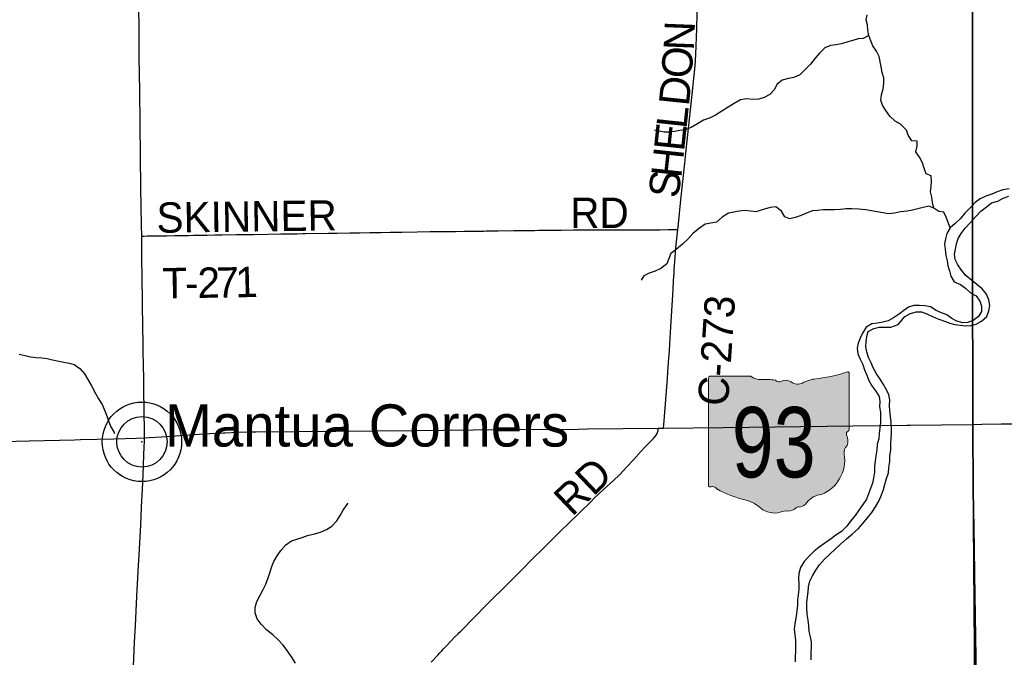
# Model space of a CAD drawing. Header units: feet. Extents: x 2113747 to 2516209, y 960708 to 1356798.
# Tile 206 of 253: x 2318661 to 2328400, y 1206291 to 1212596. Entities that reach past the tile are written whole.
import ezdxf
from ezdxf.enums import TextEntityAlignment as Align

# ---------------------------------------------------------------- set-up
doc = ezdxf.new("R2010")
doc.units = ezdxf.units.FT
doc.header["$LTSCALE"] = 50
doc.header["$MEASUREMENT"] = 0
doc.linetypes.add('OhDOT_USTN3', pattern=[0.22, 0.165, -0.055])
for name, color, linetype in [('0_Xref', 7, 'Continuous'), ('GM_X_County_Road', 3, 'Continuous'), ('GM_X_County_Road_Text', 3, 'Continuous'), ('GM_X_Major_River', 5, 'Continuous'), ('GM_X_Minor_River', 5, 'Continuous'), ('GM_X_State_Location', 251, 'Continuous'), ('GM_X_State_Route', 1, 'Continuous'), ('GM_X_State_Shield', 251, 'Continuous'), ('GM_X_Township', 251, 'OhDOT_USTN3'), ('GM_X_Township_Road', 4, 'Continuous'), ('GM_X_Township_Road_Text', 4, 'Continuous'), ('GM_X_Unincorporated', 1, 'Continuous'), ('GM_X_Unincorporated_Location', 2, 'Continuous'), ('GM_X_Unincorporated_Text', 251, 'Continuous')]:
    doc.layers.add(name, color=color, linetype=linetype)
doc.styles.add('Styledgn030', font='dgn030.shx')

# ---------------------------------------------------------------- blocks, each defined once
blk = doc.blocks.new('M1-H5_213')
at = {"layer": 'GM_X_State_Shield', "linetype": 'Continuous', "true_color": 0x1e0000}
h = blk.add_hatch(color=18, dxfattribs=at)
edge = h.paths.add_edge_path()
edge.add_line((711.5512748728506, 89.69038223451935), (711.5512748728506, 642.4292893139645))
edge.add_line((711.5512748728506, 642.4292893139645), (711.4519030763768, 642.5278091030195))
edge.add_arc((696.1098771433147, 644.7216615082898), 15.49808853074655, 351.8620861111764, 457.7380000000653)
edge.add_line((694.023161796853, 660.0786262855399), (694.0231846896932, 660.0786317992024))
edge.add_arc((215.6435505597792, 2056.797888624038), 1476.371144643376, 275.84446944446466, 288.906452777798, ccw=False)
edge.add_line((365.9801086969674, 588.1009573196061), (365.9801066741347, 588.1009594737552))
edge.add_arc((403.9586955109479, 293.5157865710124), 297.023226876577, 97.346180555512, 120.7688527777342)
edge.add_line((252.0087886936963, 548.7294678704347), (252.0087824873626, 548.7294645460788))
edge.add_arc((204.612707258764, 651.1715615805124), 112.8750246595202, 233.8562055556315, 294.82819166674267, ccw=False)
edge.add_line((138.0374625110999, 560.0205441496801), (138.0374654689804, 560.0205424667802))
edge.add_arc((83.50627348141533, 483.6645863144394), 93.82900905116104, 54.4666833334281, 119.1411305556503)
edge.add_line((37.81506425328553, 565.6169892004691), (37.81506453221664, 565.6169886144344))
edge.add_arc((17.25471621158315, 605.7913352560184), 45.12987980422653, 219.7920611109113, 297.10236944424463, ccw=False)
edge.add_line((-17.42182925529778, 576.9080659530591), (-17.42182980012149, 576.9080661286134))
edge.add_arc((-110.2402786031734, 23.03722839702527), 561.5943102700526, 80.48669166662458, 94.98826944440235)
edge.add_line((-159.0719053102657, 582.5045121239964), (-159.0719000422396, 582.5044846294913))
edge.add_arc((-162.1074610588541, 738.908484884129), 156.4334552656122, 231.6195055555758, 271.1118833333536, ccw=False)
edge.add_line((-259.2340128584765, 616.2795369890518), (-259.2015184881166, 616.2440637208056))
edge.add_line((-259.2015184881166, 616.2440637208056), (-666.9041242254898, 616.2440637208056))
edge.add_line((-666.9041242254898, 616.2440637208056), (-666.9412597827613, 616.2795633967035))
edge.add_arc((-664.6604070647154, 600.3135952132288), 16.1280634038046, 98.1301027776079, 188.1301027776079)
edge.add_line((-680.62637524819, 598.0327424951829), (-680.6072733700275, 598.0636480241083))
edge.add_line((-680.6072733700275, 598.0636480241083), (-680.6072733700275, -458.5712582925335))
edge.add_line((-680.6072733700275, -458.5712582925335), (-680.6263743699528, -458.6079740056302))
edge.add_arc((-664.5151342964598, -460.8841950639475), 16.27123962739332, 171.9583861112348, 258.3066138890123)
edge.add_line((-667.812895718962, -476.8177448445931), (-667.8128982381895, -476.8177416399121))
edge.add_arc((-662.0481153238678, -352.7818432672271), 124.169790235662, 267.3389944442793, 280.6038555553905)
edge.add_line((-639.1987016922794, -474.8311820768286), (-639.1987019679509, -474.831181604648))
edge.add_arc((-636.6434350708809, -519.531103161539), 44.77289778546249, 29.74838055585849, 93.27174722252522, ccw=False)
edge.add_line((-597.7710303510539, -497.315151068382), (-597.7710260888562, -497.315154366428))
edge.add_arc((-71.36636179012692, 429.8114385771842), 1066.145201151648, 240.4129222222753, 257.1985000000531)
edge.add_line((-307.5964472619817, -609.8331817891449), (-307.5964406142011, -609.8331830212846))
edge.add_arc((-389.2220105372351, -933.2680402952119), 333.5758393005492, 47.18415555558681, 75.83597222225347, ccw=False)
edge.add_line((-162.5091320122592, -688.5761702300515), (-162.5091265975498, -688.5761749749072))
edge.add_arc((-28.4401791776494, -524.7737584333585), 211.673603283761, 230.7003722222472, 286.291836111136)
edge.add_line((30.94060543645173, -727.9476660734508), (30.94060344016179, -727.9476635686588))
edge.add_arc((93.86574833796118, -890.0948709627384), 173.9289818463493, 85.69512222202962, 111.2099472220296, ccw=False)
edge.add_line((106.9214873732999, -716.6565868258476), (106.9214872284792, -716.6565896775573))
edge.add_arc((109.3286034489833, -603.9020136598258), 112.7802669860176, 268.7770194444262, 315.5492722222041)
edge.add_line((189.8371287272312, -682.8815425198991), (189.8371289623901, -682.8815423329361))
edge.add_arc((211.3496800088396, -706.2366200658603), 31.75294487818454, 65.75173055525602, 132.6484222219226, ccw=False)
edge.add_line((224.3903386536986, -677.2850962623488), (224.3903387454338, -677.285096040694))
edge.add_arc((197.8102065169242, -560.9801045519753), 119.3036230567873, 282.8731916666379, 323.2771111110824)
edge.add_line((293.4364551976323, -632.3171569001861), (293.43645941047, -632.3171512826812))
edge.add_arc((454.0505528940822, -755.2192038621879), 202.2419381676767, 94.40312222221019, 142.576749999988, ccw=False)
edge.add_line((438.5237596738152, -553.5741685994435), (438.523756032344, -553.574169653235))
edge.add_arc((298.3474105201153, -211.9398530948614), 369.2741719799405, 292.3088861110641, 368.9858388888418)
edge.add_line((663.0894711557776, -154.2627927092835), (663.0894695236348, -154.2627859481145))
edge.add_arc((767.0788936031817, -141.6241802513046), 104.7546403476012, 136.8064972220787, 186.9295944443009, ccw=False)
edge.add_line((690.7079159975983, -69.92335421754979), (690.7079167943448, -69.92335321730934))
edge.add_arc((555.3839252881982, -20.75759949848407), 143.978658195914, 340.0329638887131, 383.6495666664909)
edge.add_line((687.2706862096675, 36.99823405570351), (687.2706862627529, 36.99823372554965))
edge.add_arc((707.9709234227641, 49.11239851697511), 23.98442842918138, 107.943983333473, 210.3369666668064, ccw=False)
edge.add_line((700.5816322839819, 71.93018069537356), (700.5816327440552, 71.93017908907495))
edge.add_arc((695.016798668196, 87.5547599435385), 16.58598520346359, 289.6038111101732, 367.7341305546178)
edge.add_line((711.451904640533, 89.78684346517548), (711.4156001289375, 89.82605697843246))
edge.add_line((711.4156001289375, 89.82605697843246), (711.5512748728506, 89.69038223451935))
at = {"layer": 'GM_X_State_Shield', "color": 7, "linetype": 'Continuous', "lineweight": 13, "flags": 128}
blk.add_lwpolyline([(711.5512748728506, 89.69038223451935), (711.5512748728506, 642.4292893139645), (711.4519030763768, 642.5278091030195, 0.4979057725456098), (694.023161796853, 660.0786262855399), (694.0231846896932, 660.0786317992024, -0.05705544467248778), (365.9801086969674, 588.1009573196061), (365.9801066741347, 588.1009594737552, 0.1025580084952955), (252.0087886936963, 548.7294678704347), (252.0087824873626, 548.7294645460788, -0.272499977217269), (138.0374625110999, 560.0205441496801), (138.0374654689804, 560.0205424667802, 0.2899328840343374), (37.81506425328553, 565.6169892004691), (37.81506453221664, 565.6169886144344, -0.3507354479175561), (-17.42182925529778, 576.9080659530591), (-17.42182980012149, 576.9080661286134, 0.06335965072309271), (-159.0719053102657, 582.5045121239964), (-159.0719000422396, 582.5044846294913, -0.1740440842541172), (-259.2340128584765, 616.2795369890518), (-259.2015184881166, 616.2440637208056), (-666.9041242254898, 616.2440637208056), (-666.9412597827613, 616.2795633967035, 0.414213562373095), (-680.62637524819, 598.0327424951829), (-680.6072733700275, 598.0636480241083), (-680.6072733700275, -458.5712582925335), (-680.6263743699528, -458.6079740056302, 0.3956667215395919), (-667.812895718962, -476.8177448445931), (-667.8128982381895, -476.8177416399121, 0.05794359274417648), (-639.1987016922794, -474.8311820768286), (-639.1987019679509, -474.831181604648, -0.2844960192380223), (-597.7710303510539, -497.315151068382), (-597.7710260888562, -497.315154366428, 0.0733721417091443), (-307.5964472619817, -609.8331817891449), (-307.5964406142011, -609.8331830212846, -0.1256725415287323), (-162.5091320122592, -688.5761702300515), (-162.5091265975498, -688.5761749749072, 0.2474354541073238), (30.94060543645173, -727.9476660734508), (30.94060344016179, -727.9476635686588, -0.1117916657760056), (106.9214873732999, -716.6565868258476), (106.9214872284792, -716.6565896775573, 0.2069637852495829), (189.8371287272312, -682.8815425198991), (189.8371289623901, -682.8815423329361, -0.3004743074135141), (224.3903386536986, -677.2850962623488), (224.3903387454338, -677.285096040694, 0.1781447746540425), (293.4364551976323, -632.3171569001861), (293.43645941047, -632.3171512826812, -0.213348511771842), (438.5237596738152, -553.5741685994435), (438.523756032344, -553.574169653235, 0.3476349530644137), (663.0894711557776, -154.2627927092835), (663.0894695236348, -154.2627859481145, -0.2222582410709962), (690.7079159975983, -69.92335421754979), (690.7079167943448, -69.92335321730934, 0.1926447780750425), (687.2706862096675, 36.99823405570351), (687.2706862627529, 36.99823372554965, -0.4790820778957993), (700.5816322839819, 71.93018069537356), (700.5816327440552, 71.93017908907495, 0.354758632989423), (711.451904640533, 89.78684346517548), (711.4156001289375, 89.82605697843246), (711.5512748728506, 89.69038223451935)], format="xyb", dxfattribs=at)
at = {"layer": 'GM_X_State_Shield', "color": 9, "linetype": 'Continuous', "lineweight": 13, "style": 'Styledgn030', "width": 0.8}
blk.add_text('93', height=696.0951421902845, dxfattribs=at).set_placement((-34.02348432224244, -384.0604357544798), align=Align.CENTER)
blk = doc.blocks.new('Unicorp9')
at = {"layer": 'GM_X_Unincorporated'}
for radius in [392.8488348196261, 249.0278639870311]:
    blk.add_circle((-4.656612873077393e-10, 0), radius, dxfattribs=at)
blk = doc.blocks.new('POR')
at = {"layer": 'GM_X_County_Road', "flags": 128}
for points in [[(2325171.30109163, 1210521.857166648), (2325177.042549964, 1210577.762566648), (2325202.075308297, 1210816.016683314), (2325239.772083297, 1211177.892599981), (2325249.94266663, 1211274.808416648), (2325312.016033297, 1211855.712766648), (2325336.491049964, 1212076.512849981), (2325342.16689163, 1212138.454983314), (2325345.61176663, 1212189.800024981), (2325349.15506663, 1212255.908816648), (2325358.177358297, 1212503.907008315), (2325363.656349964, 1212664.536608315), (2325371.00541663, 1212899.575508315), (2325381.274424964, 1213220.867516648), (2325393.905633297, 1213592.093808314)], [(2325029.044158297, 1208557.425399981), (2325031.504783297, 1208588.462083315), (2325067.987649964, 1209047.483474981), (2325072.416774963, 1209114.806174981), (2325082.456124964, 1209248.434516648), (2325084.883941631, 1209282.194291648), (2325087.672649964, 1209325.534099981), (2325091.150333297, 1209386.163899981), (2325097.974466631, 1209506.111166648), (2325124.089899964, 1209923.990908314), (2325128.781491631, 1210012.376558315), (2325133.571508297, 1210096.234658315), (2325135.67124163, 1210129.436691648), (2325140.98619163, 1210201.352558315), (2325152.567533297, 1210338.950708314), (2325171.30109163, 1210521.857166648)]]:
    blk.add_lwpolyline(points, dxfattribs=at)
at = {"layer": 'GM_X_Major_River', "flags": 128}
for points in [[(2328446.709999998, 1210922.8), (2328386.629999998, 1210912.46), (2328328.599999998, 1210894.09), (2328276.599999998, 1210871.76), (2328218.589999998, 1210849.39), (2328162.599999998, 1210823.01), (2328110.659999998, 1210788.63), (2328062.809999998, 1210736.22), (2328010.959999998, 1210681.77), (2327967.119999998, 1210631.38), (2327915.249999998, 1210580.95), (2327863.339999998, 1210538.55), (2327831.539999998, 1210482.2), (2327819.759999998, 1210429.96), (2327807.969999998, 1210379.73), (2327814.239999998, 1210325.59), (2327822.539999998, 1210265.44), (2327834.819999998, 1210211.32), (2327841.059999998, 1210161.19), (2327859.339999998, 1210111.12), (2327871.599999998, 1210061.02), (2327903.919999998, 1210005), (2327966.179999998, 1209977.23), (2328016.449999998, 1209941.36), (2328066.769999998, 1209893.47), (2328123.019999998, 1209863.66), (2328157.339999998, 1209811.67), (2328175.609999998, 1209761.6), (2328173.859999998, 1209709.42)], [(2327276.479999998, 1208340.33), (2327276.199999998, 1208400.53), (2327281.949999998, 1208454.73), (2327285.709999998, 1208508.93), (2327283.459999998, 1208561.09), (2327279.189999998, 1208617.25), (2327272.909999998, 1208673.4), (2327268.639999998, 1208729.56), (2327264.399999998, 1208779.7), (2327266.129999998, 1208835.89), (2327257.879999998, 1208886.02), (2327235.609999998, 1208936.07), (2327205.299999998, 1208988.09), (2327170.969999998, 1209042.09), (2327134.659999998, 1209094.07), (2327104.319999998, 1209152.1), (2327082.029999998, 1209204.16), (2327057.739999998, 1209256.21), (2327039.449999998, 1209310.29), (2327031.199999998, 1209360.41), (2327032.959999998, 1209412.58), (2327040.739999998, 1209462.79), (2327054.529999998, 1209513.03), (2327108.499999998, 1209543.4), (2327160.539999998, 1209555.72), (2327216.649999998, 1209556), (2327276.779999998, 1209554.3), (2327351.139999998, 1209583.08), (2327374.719999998, 1209608.99), (2327414.559999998, 1209659.35), (2327470.519999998, 1209691.75), (2327528.559999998, 1209708.1), (2327580.679999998, 1209706.37), (2327634.869999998, 1209688.58), (2327701.169999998, 1209654.81), (2327753.359999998, 1209633.01), (2327807.569999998, 1209613.22), (2327861.759999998, 1209595.44), (2327911.929999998, 1209581.65), (2327962.059999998, 1209573.89), (2328018.199999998, 1209568.16), (2328068.289999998, 1209570.42), (2328120.329999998, 1209584.74), (2328174.299999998, 1209615.11), (2328228.189999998, 1209661.54), (2328247.969999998, 1209715.81), (2328257.739999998, 1209770.04), (2328245.439999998, 1209826.17), (2328225.149999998, 1209880.24), (2328180.809999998, 1209934.19), (2328128.499999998, 1209978.07), (2328074.199999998, 1210019.92), (2328017.869999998, 1210065.79), (2327977.529999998, 1210119.76), (2327941.219999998, 1210171.74), (2327914.919999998, 1210223.77), (2327908.659999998, 1210277.92), (2327918.439999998, 1210328.13), (2327926.209999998, 1210380.34), (2327942.009999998, 1210430.59), (2327973.829999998, 1210482.92), (2328011.649999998, 1210535.3), (2328065.489999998, 1210591.76), (2328115.339999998, 1210646.19), (2328167.179999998, 1210702.64), (2328219.099999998, 1210743.04), (2328273.019999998, 1210783.45), (2328335.049999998, 1210801.83), (2328389.019999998, 1210832.2), (2328443.039999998, 1210850.54)], [(2328173.859999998, 1209709.42), (2328144.029999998, 1209659.1), (2328092.099999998, 1209622.72), (2328040.099999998, 1209600.37), (2327990.009999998, 1209598.11), (2327931.809999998, 1209613.87), (2327881.589999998, 1209641.69), (2327831.319999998, 1209677.56), (2327777.119999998, 1209695.33), (2327724.899999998, 1209721.15), (2327670.629999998, 1209754.98), (2327612.449999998, 1209766.73), (2327560.339999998, 1209770.47), (2327504.229999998, 1209768.18), (2327452.199999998, 1209753.85), (2327406.089999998, 1209721.37), (2327362.169999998, 1209686.26), (2327304.399999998, 1209648.76), (2327250.419999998, 1209618.38), (2327198.389999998, 1209604.07), (2327144.339999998, 1209593.75), (2327088.239999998, 1209589.45), (2327032.289999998, 1209555.05), (2326998.499999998, 1209496.68), (2326972.679999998, 1209446.39), (2326952.879999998, 1209396.12), (2326945.099999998, 1209345.93), (2326951.369999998, 1209291.78), (2326973.649999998, 1209239.72), (2326999.959999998, 1209185.68), (2327018.239999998, 1209133.6), (2327040.529999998, 1209081.55), (2327060.819999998, 1209027.47), (2327091.119999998, 1208975.45), (2327129.449999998, 1208923.48), (2327161.769999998, 1208869.48), (2327170.019999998, 1208819.35), (2327166.259999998, 1208767.16), (2327176.519999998, 1208715.05), (2327176.769999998, 1208660.86), (2327175.009999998, 1208610.69), (2327169.239999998, 1208558.49), (2327163.479999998, 1208504.28), (2327157.709999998, 1208452.08), (2327141.929999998, 1208399.83), (2327138.199999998, 1208341.62), (2327130.449999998, 1208283.39), (2327122.679999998, 1208231.17), (2327116.909999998, 1208180.99), (2327117.169999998, 1208122.79), (2327107.439999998, 1208062.55), (2327095.659999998, 1208012.32), (2327077.859999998, 1207960.06), (2327056.059999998, 1207907.78), (2327036.269999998, 1207855.5), (2327000.449999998, 1207803.15), (2326960.629999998, 1207746.75), (2326924.799999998, 1207694.39), (2326878.969999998, 1207637.98), (2326841.129999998, 1207587.62), (2326789.279999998, 1207535.18), (2326733.339999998, 1207496.77), (2326677.419999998, 1207456.34), (2326625.479999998, 1207419.96), (2326569.569999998, 1207379.54), (2326517.649999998, 1207339.14), (2326465.779999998, 1207288.71), (2326421.939999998, 1207238.32), (2326384.129999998, 1207179.93), (2326366.379999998, 1207119.64), (2326364.599999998, 1207069.47), (2326368.879999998, 1207013.3), (2326369.119999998, 1206961.13), (2326361.349999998, 1206908.92), (2326355.589999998, 1206856.72), (2326353.819999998, 1206804.53), (2326348.069999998, 1206750.32), (2326340.289999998, 1206698.11), (2326326.619999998, 1206621.78), (2326322.869999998, 1206567.59), (2326329.139999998, 1206513.44), (2326333.389999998, 1206459.28), (2326333.899999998, 1206352.93), (2326332.149999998, 1206296.74), (2326332.399999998, 1206244.56)], [(2326490.609999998, 1206265.44), (2326490.279999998, 1206335.67), (2326494.049999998, 1206387.87), (2326491.789999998, 1206442.03), (2326483.529999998, 1206494.17), (2326471.269999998, 1206546.28), (2326464.989999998, 1206602.43), (2326460.719999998, 1206658.6), (2326450.429999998, 1206716.74), (2326446.089999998, 1206786.94), (2326447.859999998, 1206837.12), (2326459.419999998, 1206937.51), (2326463.179999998, 1206987.7), (2326474.939999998, 1207043.94), (2326502.759999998, 1207096.26), (2326536.559999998, 1207152.61), (2326572.379999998, 1207204.97), (2326622.219999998, 1207261.41), (2326674.089999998, 1207311.85), (2326727.979999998, 1207358.28), (2326779.839999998, 1207410.72), (2326839.729999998, 1207461.19), (2326897.599999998, 1207511.66), (2326955.489999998, 1207560.11), (2327001.329999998, 1207614.52), (2327045.159999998, 1207668.93), (2327088.999999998, 1207721.33), (2327126.809999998, 1207779.72), (2327162.589999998, 1207840.1), (2327186.369999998, 1207898.41), (2327206.169999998, 1207948.67), (2327217.959999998, 1207998.9), (2327235.719999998, 1208057.19), (2327255.489999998, 1208115.48), (2327259.249999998, 1208167.67), (2327266.999999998, 1208225.91), (2327268.719999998, 1208284.1), (2327276.479999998, 1208340.33)]]:
    blk.add_lwpolyline(points, dxfattribs=at)
at = {"layer": 'GM_X_Minor_River', "flags": 128}
for points in [[(2327863.339999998, 1210538.55), (2327845.059999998, 1210590.62), (2327824.769999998, 1210642.69), (2327802.499999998, 1210692.74), (2327752.369999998, 1210698.49), (2327702.109999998, 1210732.35), (2327689.829999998, 1210786.46), (2327683.569999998, 1210840.61), (2327671.289999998, 1210892.71), (2327675.049999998, 1210946.92), (2327680.809999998, 1210999.11), (2327676.559999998, 1211051.27), (2327626.359999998, 1211073.08), (2327606.069999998, 1211127.15), (2327591.779999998, 1211181.25), (2327561.469999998, 1211235.28), (2327525.149999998, 1211289.27), (2327538.919999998, 1211343.52), (2327538.679999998, 1211393.68), (2327486.559999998, 1211399.44), (2327448.229999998, 1211453.42), (2327431.959999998, 1211503.5), (2327371.559999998, 1211561.38), (2327321.329999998, 1211591.21), (2327268.979999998, 1211643.12), (2327228.639999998, 1211697.09), (2327194.329999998, 1211749.08), (2327180.059999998, 1211801.18), (2327183.819999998, 1211853.37), (2327201.589999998, 1211911.66), (2327207.329999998, 1211967.87), (2327207.089999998, 1212020.04), (2327192.809999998, 1212074.14), (2327182.529999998, 1212128.27), (2327161.999999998, 1212232.51), (2327135.709999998, 1212284.55), (2327099.389999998, 1212336.53), (2327079.129999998, 1212386.59), (2327058.829999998, 1212440.67), (2327050.569999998, 1212492.8), (2327046.319999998, 1212544.95), (2327032.049999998, 1212595.04), (2327043.839999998, 1212645.27)], [(2327058.829999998, 1212440.67), (2327004.869999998, 1212408.29), (2326954.789999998, 1212406.02), (2326902.739999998, 1212391.7), (2326850.709999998, 1212375.38), (2326788.669999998, 1212357), (2326732.599999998, 1212348.69), (2326680.539999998, 1212340.39), (2326624.519999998, 1212318.03), (2326572.669999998, 1212265.59), (2326528.819999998, 1212215.19), (2326482.999999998, 1212156.77), (2326431.139999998, 1212102.33), (2326377.269999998, 1212051.88), (2326317.289999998, 1212023.47), (2326265.229999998, 1212013.17), (2326203.179999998, 1211996.8), (2326151.269999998, 1211956.4), (2326125.449999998, 1211906.11), (2326079.589999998, 1211855.71), (2326023.609999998, 1211827.32), (2325971.589999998, 1211811), (2325913.489999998, 1211806.69), (2325851.339999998, 1211812.39), (2325791.249999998, 1211804.05), (2325727.299999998, 1211767.6), (2325667.339999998, 1211731.17), (2325607.409999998, 1211690.73), (2325543.479999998, 1211650.27), (2325491.479999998, 1211625.92), (2325425.469999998, 1211601.5), (2325365.519999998, 1211565.07), (2325301.549999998, 1211530.64), (2325243.539999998, 1211508.27), (2325189.469999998, 1211499.96), (2325139.419999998, 1211489.67), (2325087.339999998, 1211483.38), (2325035.229999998, 1211485.12), (2324985.099999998, 1211492.89), (2324938.939999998, 1211504.68)], [(2327702.109999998, 1210732.35), (2327651.919999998, 1210750.15), (2327595.869999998, 1210737.82), (2327491.779999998, 1210713.21), (2327439.719999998, 1210702.91), (2327373.629999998, 1210694.54), (2327313.559999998, 1210684.2), (2327255.469999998, 1210675.87), (2327197.319999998, 1210685.6), (2327143.159999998, 1210695.36), (2327084.999999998, 1210705.09), (2327028.829999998, 1210716.84), (2326960.669999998, 1210722.5), (2326892.529999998, 1210724.17), (2326832.399999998, 1210723.85), (2326780.319999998, 1210719.58), (2326720.219999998, 1210715.25), (2326607.999999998, 1210714.67), (2326551.899999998, 1210710.37), (2326501.829999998, 1210704.1), (2326449.819999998, 1210685.76), (2326391.819999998, 1210659.38), (2326329.779999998, 1210641), (2326277.749999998, 1210626.69), (2326227.559999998, 1210646.5), (2326195.219999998, 1210702.52), (2326138.919999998, 1210744.36), (2326084.839999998, 1210738.06), (2326028.789999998, 1210723.73), (2325942.739999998, 1210697.2), (2325890.619999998, 1210702.94), (2325832.469999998, 1210708.67), (2325778.389999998, 1210702.37), (2325726.329999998, 1210692.06), (2325672.269999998, 1210683.77), (2325610.329999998, 1210643.32), (2325554.449999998, 1210594.87), (2325498.389999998, 1210582.54), (2325440.329999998, 1210572.21), (2325386.399999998, 1210533.81), (2325322.489999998, 1210485.32), (2325270.669999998, 1210424.85), (2325216.789999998, 1210376.42), (2325156.909999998, 1210325.95), (2325100.999999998, 1210283.52), (2325061.389999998, 1210182.99), (2325003.509999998, 1210134.54), (2324945.499999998, 1210110.17), (2324887.479999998, 1210089.79), (2324835.499999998, 1210061.44), (2324809.639999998, 1210021.17)], [(2318656.759999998, 1209289.39), (2318716.949999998, 1209273.65), (2318769.119999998, 1209261.88), (2318821.249999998, 1209254.12), (2318881.389999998, 1209252.42), (2318933.509999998, 1209246.66), (2318985.679999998, 1209232.89), (2319047.869999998, 1209219.16), (2319098.019999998, 1209209.38), (2319150.179999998, 1209197.61), (2319200.329999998, 1209185.82), (2319256.629999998, 1209147.99), (2319302.979999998, 1209094.05), (2319335.299999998, 1209038.03), (2319371.669999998, 1208976.02), (2319412.119999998, 1208897.97), (2319440.429999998, 1208845.95), (2319476.759999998, 1208791.96), (2319505.109999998, 1208727.9), (2319525.429999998, 1208669.82), (2319543.699999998, 1208619.75), (2319563.979999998, 1208569.69), (2319594.309999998, 1208513.66), (2319598.369999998, 1208503.66)], [(2321388.609999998, 1206233.32), (2321348.249999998, 1206295.32), (2321311.919999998, 1206349.31), (2321267.549999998, 1206409.29), (2321215.179999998, 1206467.22), (2321164.869999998, 1206511.1), (2321106.529999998, 1206558.97), (2321050.149999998, 1206616.87), (2321009.819999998, 1206670.84), (2320989.489999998, 1206730.94), (2320989.239999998, 1206783.11), (2321006.999999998, 1206841.39), (2321038.769999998, 1206905.77), (2321068.579999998, 1206960.1), (2321096.379999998, 1207012.41), (2321118.119999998, 1207076.73), (2321133.919999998, 1207126.98), (2321153.669999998, 1207187.27), (2321175.479999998, 1207237.55), (2321207.269999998, 1207293.9), (2321243.099999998, 1207346.25), (2321292.929999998, 1207402.69), (2321348.859999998, 1207443.11), (2321454.929999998, 1207473.75), (2321508.939999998, 1207494.09), (2321576.999999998, 1207510.48), (2321635.029999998, 1207528.84), (2321697.019999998, 1207555.24), (2321748.969999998, 1207587.62), (2321798.829999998, 1207640.03), (2321832.639999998, 1207694.39), (2321860.439999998, 1207746.69), (2321896.279999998, 1207797.05), (2321910.229999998, 1207815.18)]]:
    blk.add_lwpolyline(points, dxfattribs=at)
at = {"layer": 'GM_X_State_Route', "flags": 128}
for points in [[(2319867.899624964, 1210454.239191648), (2319865.537424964, 1210567.460749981), (2319860.156858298, 1210928.450841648), (2319853.070258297, 1211565.162166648), (2319848.444283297, 1211896.493524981), (2319844.343241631, 1212217.063749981), (2319842.735633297, 1212361.453224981), (2319841.587341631, 1212515.521158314), (2319837.683149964, 1212922.246066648)], [(2319877.676298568, 1209745.865366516), (2319876.396983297, 1209822.613158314), (2319868.883874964, 1210249.121491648), (2319868.883874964, 1210406.568683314), (2319867.899624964, 1210454.239191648)], [(2319887.240573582, 1209132.645625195), (2319880.169941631, 1209596.268466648), (2319877.676298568, 1209745.865366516)], [(2319895.228966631, 1208461.264174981), (2319896.01636663, 1208527.865091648), (2319890.832649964, 1208931.801291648), (2319887.879899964, 1209090.724858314), (2319887.240573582, 1209132.645625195)], [(2320934.423559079, 1208518.889052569), (2320997.523349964, 1208520.253558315), (2322185.414674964, 1208531.277158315), (2322553.064858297, 1208534.820458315), (2323449.618183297, 1208541.939866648), (2324183.833503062, 1208547.851798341)], [(2324183.833503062, 1208547.851798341), (2324276.749074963, 1208548.599958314), (2324976.353974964, 1208556.834849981), (2324984.326399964, 1208556.933274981), (2325029.044158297, 1208557.425399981), (2325618.54429163, 1208563.921449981), (2326900.464299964, 1208579.439791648), (2327435.436983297, 1208585.804608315), (2327460.207274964, 1208586.109257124)], [(2327460.207274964, 1208586.109257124), (2327470.115391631, 1208586.231116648), (2328087.633841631, 1208593.777033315), (2328177.98799163, 1208595.253408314), (2328367.55454163, 1208598.337391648), (2328508.531949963, 1208600.207466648)], [(2317991.481561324, 1208404.115955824), (2318215.967233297, 1208414.610724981), (2318499.16876663, 1208424.157949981), (2318755.139383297, 1208431.014891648), (2319203.858958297, 1208442.694658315), (2319262.339018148, 1208444.162839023)], [(2319262.339018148, 1208444.162839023), (2319591.981541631, 1208452.438733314), (2319815.20944163, 1208458.377041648), (2319895.228966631, 1208461.264174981)], [(2319867.29681718, 1207775.201722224), (2319879.48096663, 1208014.414674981), (2319885.386466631, 1208179.440591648), (2319890.20929163, 1208300.929849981), (2319894.835266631, 1208429.177624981), (2319895.228966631, 1208461.264174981)], [(2319895.228966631, 1208461.264174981), (2319943.063516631, 1208463.003016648), (2320064.093458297, 1208470.253658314), (2320385.254233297, 1208492.858599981), (2320595.81811663, 1208505.489808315), (2320675.701668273, 1208509.682960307)], [(2320675.701668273, 1208509.682960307), (2320693.947841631, 1208510.640716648), (2320816.979091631, 1208516.349366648), (2320934.423559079, 1208518.889052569)], [(2319834.021236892, 1207142.236402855), (2319842.571591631, 1207303.458091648), (2319858.286783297, 1207598.306583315), (2319867.29681718, 1207775.201722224)], [(2319784.927349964, 1206121.078566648), (2319798.575616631, 1206438.991316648), (2319806.94174163, 1206602.639283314), (2319821.41021663, 1206893.846049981), (2319833.713341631, 1207136.430866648), (2319834.021236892, 1207142.236402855)]]:
    blk.add_lwpolyline(points, dxfattribs=at)
at = {"layer": 'GM_X_Township', "flags": 128}
for points in [[(2327982.204026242, 1222075.785843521), (2333341.093308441, 1222132.705729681), (2335681.538627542, 1222157.315680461), (2338510.252970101, 1222201.035593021), (2341238.764398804, 1222244.541135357), (2343737.422515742, 1222286.435422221), (2344323.701343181, 1222288.275418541), (2349299.711391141, 1222361.085272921), (2350843.358303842, 1222394.805205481), (2353397.311292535, 1222450.589579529), (2353508.487124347, 1216821.244562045), (2353653.994583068, 1209647.883636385), (2353656.872613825, 1209131.53492534), (2353645.33198261, 1208790.445158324), (2353781.158300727, 1202403.039197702), (2353792.440093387, 1201872.498499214), (2353808.425505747, 1201120.764081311), (2353820.767791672, 1200258.269085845), (2353819.479516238, 1199781.524760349), (2353831.150082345, 1199152.621968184), (2353828.843634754, 1198960.331539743), (2353832.94111952, 1198882.371638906), (2353851.427012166, 1197692.902298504), (2353875.802353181, 1196719.399352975), (2353879.799258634, 1196527.320093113), (2353885.445387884, 1196279.682407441), (2353891.785297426, 1195968.392848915), (2353908.166545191, 1195164.073583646), (2347305.735379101, 1195156.479682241), (2344004.701981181, 1195133.679727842), (2340984.978020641, 1195137.559720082), (2340041.449907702, 1195153.499688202), (2338450.182976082, 1195156.874746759), (2336453.507083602, 1195161.109672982), (2330756.318839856, 1195208.406991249), (2328174.653641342, 1195266.609461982), (2328171.596213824, 1197914.759784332), (2328163.553942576, 1198937.28471595), (2328115.901406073, 1204996.009313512), (2328087.593363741, 1208595.201402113), (2328082.278746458, 1214984.073282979), (2327992.745919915, 1220658.547573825), (2327982.204026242, 1222075.785843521)], [(2298612.969422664, 1221604.647392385), (2299175.061640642, 1221608.826777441), (2303374.443241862, 1221676.036643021), (2308425.843139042, 1221765.986463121), (2313088.293814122, 1221841.296312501), (2315599.935449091, 1221874.470339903), (2319070.971848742, 1221920.316154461), (2326583.906822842, 1222060.895873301), (2327982.204026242, 1222075.785843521), (2327992.745919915, 1220658.547573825), (2328082.278746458, 1214984.073282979), (2328087.593363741, 1208595.201402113), (2328115.901406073, 1204996.009313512), (2328163.553942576, 1198937.28471595), (2328171.596213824, 1197914.759784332), (2328174.653641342, 1195266.609461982), (2323786.211051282, 1195265.080098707), (2322464.445061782, 1195264.619465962), (2318541.547387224, 1195277.550547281), (2313387.729105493, 1195294.539122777), (2308630.391721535, 1195310.220774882), (2305509.148972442, 1195320.509354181), (2303164.934510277, 1195327.765813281), (2300042.469905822, 1195361.869271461), (2299323.751343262, 1195370.349254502), (2298809.552371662, 1195370.559254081), (2298780.656800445, 1199198.811442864), (2298740.86842353, 1204470.205452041), (2298730.941308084, 1210551.84678256), (2298731.426047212, 1210570.352531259), (2298734.192926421, 1210675.982896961), (2298677.266138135, 1215520.488993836), (2298673.964627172, 1215931.52710866), (2298639.085218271, 1217955.032430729), (2298612.969422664, 1221604.647392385)]]:
    blk.add_lwpolyline(points, dxfattribs=at)
at = {"layer": 'GM_X_Township_Road', "flags": 128}
for points in [[(2319867.899624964, 1210454.239191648), (2319891.390391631, 1210455.453099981), (2319920.950699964, 1210456.995091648), (2319973.837733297, 1210458.537083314), (2320081.94119163, 1210459.258866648), (2320116.947683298, 1210459.226058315), (2320194.736241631, 1210460.735241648), (2320267.07861663, 1210462.277233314), (2320332.400008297, 1210462.999016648), (2320381.382849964, 1210463.753608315), (2320438.797433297, 1210464.672241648), (2320514.092558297, 1210465.623683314), (2320592.963791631, 1210466.771974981), (2320664.814041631, 1210468.313966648), (2320805.46336663, 1210470.085616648), (2320847.720499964, 1210470.676166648), (2320886.828033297, 1210471.037058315), (2320975.180874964, 1210472.874324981), (2321116.059858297, 1210475.433374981), (2321243.487424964, 1210477.467491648), (2321338.434741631, 1210478.451741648), (2321357.824466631, 1210478.648591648), (2321406.74169163, 1210479.403183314), (2321462.286199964, 1210479.993733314), (2321488.368824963, 1210480.354624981), (2321707.626916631, 1210484.357241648), (2321756.544141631, 1210484.947791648), (2321802.311766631, 1210485.472724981), (2321926.819391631, 1210486.949099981), (2322024.752266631, 1210489.114449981), (2322125.24419163, 1210490.623633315), (2322161.005274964, 1210491.345416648), (2322219.568149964, 1210492.264049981), (2322235.808274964, 1210492.526516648), (2322327.179483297, 1210493.904466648), (2322441.549333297, 1210495.807349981), (2322591.844308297, 1210498.792908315), (2322722.651133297, 1210499.744349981), (2322846.89629163, 1210501.745658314), (2322887.414583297, 1210501.384766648), (2322970.944599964, 1210502.762716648), (2323056.082224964, 1210503.484499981), (2323111.725158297, 1210504.337516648), (2323219.730191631, 1210505.190533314), (2323252.144824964, 1210505.912316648), (2323274.815383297, 1210506.437249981), (2323392.498874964, 1210508.012049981), (2323548.830583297, 1210509.685274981), (2323568.351541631, 1210509.914933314), (2323617.203149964, 1210510.078974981), (2323754.834108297, 1210512.769258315), (2323794.007258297, 1210513.720699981), (2323885.706549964, 1210514.803374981), (2324016.841458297, 1210515.820433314), (2324137.969824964, 1210516.115708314), (2324265.20054163, 1210516.739066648), (2324382.949649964, 1210516.673449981), (2324491.217149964, 1210517.690508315), (2324561.919108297, 1210518.215441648), (2324628.454408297, 1210518.773183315), (2324646.69584163, 1210518.773183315), (2324678.782391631, 1210518.051399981), (2324772.778266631, 1210518.313866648), (2324890.560183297, 1210518.117016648), (2324995.31719163, 1210518.281058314), (2325075.303908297, 1210519.724624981), (2325171.30109163, 1210521.857166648)], [(2322730.229858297, 1206241.977274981), (2322795.649674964, 1206310.973199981), (2322817.95934163, 1206334.299924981), (2322835.97111663, 1206353.328758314), (2322853.228299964, 1206372.816908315), (2322887.578624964, 1206408.643608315), (2322926.161224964, 1206450.867933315), (2322962.906558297, 1206488.203816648), (2322998.142708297, 1206524.128941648), (2323005.163691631, 1206531.051499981), (2323024.290949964, 1206549.128891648), (2323049.520558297, 1206575.113091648), (2323136.26579163, 1206664.876691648), (2323298.207724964, 1206827.835683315), (2323360.97006663, 1206890.368366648), (2323419.434516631, 1206947.979799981), (2323527.734824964, 1207057.887716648), (2323629.735933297, 1207160.118483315), (2323727.537574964, 1207257.329574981), (2323848.469091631, 1207377.801774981), (2324014.938574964, 1207540.957616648), (2324097.18906663, 1207621.141183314), (2324186.85424163, 1207707.787991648), (2324228.914524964, 1207749.257724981), (2324282.326491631, 1207802.440033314), (2324312.116458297, 1207832.886166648), (2324344.62951663, 1207865.202374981), (2324436.066341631, 1207949.552599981), (2324533.375858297, 1208037.774208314), (2324592.234008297, 1208095.123174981), (2324669.23516663, 1208176.061333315), (2324730.849216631, 1208244.105816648), (2324808.900241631, 1208327.832683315), (2324849.090449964, 1208370.942833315), (2324925.43544163, 1208452.045033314), (2324943.972149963, 1208471.697224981), (2324956.603358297, 1208486.625016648), (2324967.036408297, 1208503.160416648), (2324971.301491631, 1208512.937299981), (2324974.385474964, 1208523.337541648), (2324975.008833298, 1208533.737783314), (2324976.353974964, 1208556.834849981)], [(2328129.201999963, 1204991.454841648), (2328131.62981663, 1204998.213358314), (2328134.18886663, 1205006.021741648), (2328136.124558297, 1205013.272383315), (2328137.14161663, 1205018.652949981), (2328137.699358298, 1205022.589949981), (2328138.22429163, 1205027.150308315), (2328138.51956663, 1205031.054499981), (2328139.241349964, 1205043.718516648), (2328139.602241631, 1205056.218491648), (2328139.733474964, 1205082.038649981), (2328135.402774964, 1205457.333174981), (2328108.40151663, 1207116.089699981), (2328105.579999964, 1207372.060316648), (2328093.309683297, 1208136.428866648), (2328087.633841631, 1208593.777033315)]]:
    blk.add_lwpolyline(points, dxfattribs=at)
at = {"layer": 'GM_X_Unincorporated_Location'}
blk.add_point((2319870.480249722, 1208421.243152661), dxfattribs=at)
at = {"color": 7, "linetype": 'Continuous', "lineweight": 0}
for name, p in [('M1-H5_213', (2326153.347186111, 1208453.684875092)), ('Unicorp9', (2319870.480249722, 1208421.243152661))]:
    blk.add_blockref(name, p, dxfattribs=at)
at = {"layer": 'GM_X_County_Road_Text', "char_height": 300.0000000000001, "attachment_point": 7, "line_spacing_factor": 0.8, "style": 'Styledgn030'}
for s, insert, rotation in [('{\\Fdgn000|c0;\\C256;N}', (2325329.55928681, 1212287.160028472), 87.688118), ('{\\Fdgn000|c0;\\C256;O}', (2325308.100714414, 1212008.035907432), 85.544495), ('{\\Fdgn000|c0;\\C256;D}', (2325279.590276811, 1211734.203656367), 84.025543), ('{\\Fdgn000|c0;\\C256;L}', (2325255.809767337, 1211510.379121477), 83.932884), ('{\\Fdgn000|c0;\\C256;E}', (2325232.111241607, 1211287.240372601), 83.93707299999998), ('{\\Fdgn000|c0;\\C256;H}', (2325204.213987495, 1211024.683883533), 83.933441), ('{\\Fdgn000|c0;\\C256;S}', (2325182.830964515, 1210823.44178637), 83.935272), ('{\\Fdgn000|c0;\\C256;C-273}', (2325671.011428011, 1208769.424224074), 86.18807199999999)]:
    blk.add_mtext(s, dxfattribs=dict(at, insert=insert, rotation=rotation))
at = {"layer": 'GM_X_State_Location', "char_height": 1, "attachment_point": 5, "line_spacing_factor": 0.8, "style": 'Styledgn030'}
for s, insert in [('{\\Fdgn000|c0;\\C256;s}', (2326153.409991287, 1208453.684875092)), ('{\\Fdgn000|c0;\\C256;r}', (2326153.438067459, 1208453.684875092))]:
    blk.add_mtext(s, dxfattribs=dict(at, insert=insert))
at = {"layer": 'GM_X_State_Location', "insert": (2325901.312420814, 1208380.096183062), "char_height": 1, "attachment_point": 7, "rotation": 1e-05, "line_spacing_factor": 0.8, "style": 'Styledgn030'}
blk.add_mtext('{\\Fdgn000|c0;\\C256;82}', dxfattribs=at)
at = {"layer": 'GM_X_Township_Road_Text', "char_height": 300.0000000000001, "attachment_point": 7, "line_spacing_factor": 0.8, "style": 'Styledgn030'}
for s, insert, rotation in [('{\\Fdgn000|c0;\\C256;SKINNER}', (2320016.58248794, 1210483.586991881), 0.7863030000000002), ('{\\Fdgn000|c0;\\C256;RD}', (2324106.111878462, 1210536.290738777), 1e-05), ('{\\Fdgn000|c0;\\C256;T}', (2320073.593738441, 1209840.477282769), 0.6171200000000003), ('{\\Fdgn000|c0;\\C256;2}', (2320421.500827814, 1209844.238480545), 0.6587239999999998), ('{\\Fdgn000|c0;\\C256;7}', (2320607.207211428, 1209846.391787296), 0.7831629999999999), ('{\\Fdgn000|c0;\\C256;1}', (2320797.128355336, 1209849.002231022), 1.474615), ('{\\Fdgn000|c0;\\C256;-}', (2320298.021119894, 1209842.8944514), 0.622526), ('{\\Fdgn000|c0;\\C256;RD}', (2324123.651692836, 1207675.279753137), 43.63609699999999)]:
    blk.add_mtext(s, dxfattribs=dict(at, insert=insert, rotation=rotation))
at = {"layer": 'GM_X_Unincorporated_Text', "insert": (2320097.723035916, 1208368.694548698), "char_height": 417.0000000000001, "attachment_point": 7, "rotation": 1e-05, "line_spacing_factor": 0.8, "style": 'Styledgn030'}
blk.add_mtext('{\\Fdgn000|c0;\\C256;Mantua Corners}', dxfattribs=at)

msp = doc.modelspace()

# ---------------------------------------------------------------- block references
at = {"layer": '0_Xref'}
msp.add_blockref('POR', (0, 0), dxfattribs=at)

doc.saveas('drawing.dxf')
